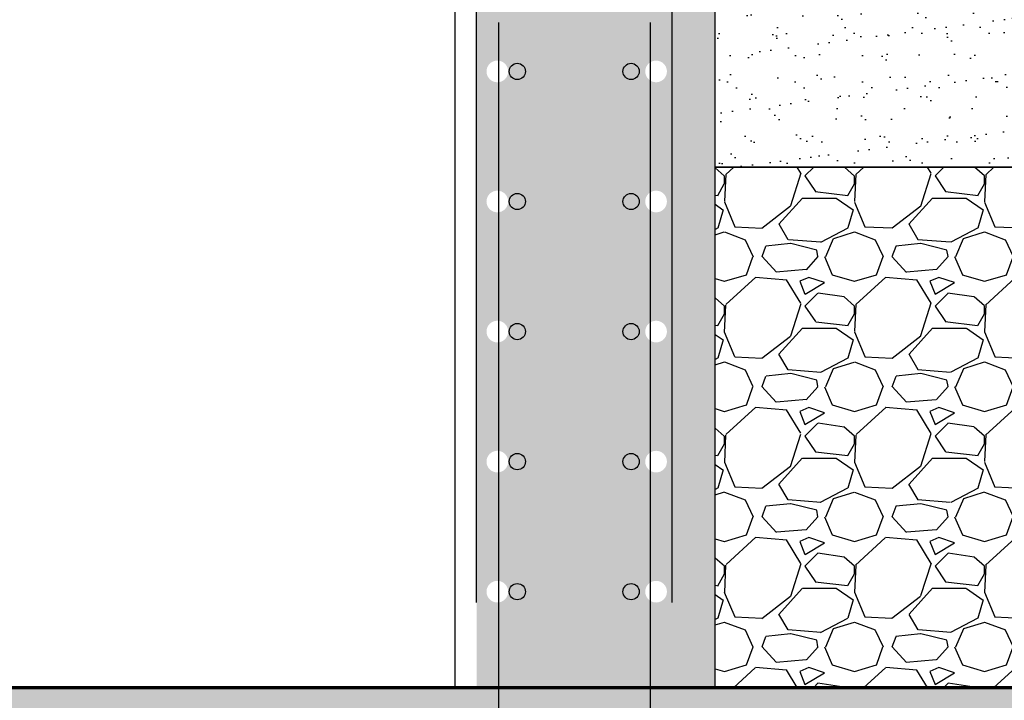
# Model space of a CAD drawing. Header units: inches. Extents: x -741 to 1387, y -720 to -402.
# Tile 8 of 25: x -497 to -452, y -637 to -605. Entities that reach past the tile are written whole.
import ezdxf
from ezdxf import colors
from ezdxf.entities.mleader import LeaderData, LeaderLine
from ezdxf.math import Vec2, Vec3

# ---------------------------------------------------------------- set-up
doc = ezdxf.new("R2010")
doc.units = ezdxf.units.IN
doc.header["$MEASUREMENT"] = 0
doc.layers.get('Defpoints').update_dxf_attribs({"color": 243})
for name, color, linetype in [('A-DETL-GENF', 3, 'Continuous'), ('A-DETL-WIDE', 5, 'Continuous'), ('A-WALL', 4, 'Continuous'), ('S-ANNO-DIMS', 1, 'Continuous'), ('S-ANNO-TEXT', 2, 'Continuous')]:
    doc.layers.add(name, color=color, linetype=linetype)
doc.layers.add('A-WALL-PATT', color=9, linetype='Continuous', true_color=0x808080)
doc.layers.add('S-FLOR-FTPT', color=4, linetype='Continuous', lineweight=70)
doc.styles.add('Annotative', font='romans.shx', dxfattribs={"width": 0.8, "height": 0.125})
doc.dimstyles.new('Annotative', dxfattribs={"dimscale": 0, "dimtxt": 0.125, "dimasz": 0.125, "dimexe": 0.1796875, "dimexo": 0.0625, "dimgap": 0.09, "dimtad": 1, "dimdec": 3, "dimzin": 3, "dimdsep": 46, "dimlunit": 4, "dimtxsty": 'Annotative', "dimcen": 0.09, "dimclrt": 2, "dimazin": 2, "dimtfac": 1, "dimtdec": 3, "dimtmove": 1, "dimatfit": 3, "dimfxl": 1, "dimtfill": 1, "dimfrac": 2, "dimtolj": 1, "dimtzin": 0, "dimarcsym": 0})

# ---------------------------------------------------------------- blocks, each defined once
blk = doc.blocks.new('Reinforcing Bar Section_USACE - __6')
h = blk.add_hatch(color=256)
h.dxf.hatch_style = 1
h.paths.add_polyline_path([(0.375, 0, 1), (-0.375, 0, 1)])
blk.add_circle((0, 0), 0.375)
blk = doc.blocks.new('*D41')
at = {"layer": 'Defpoints', "color": 0, "transparency": 16777216}
for p in [(-505.9089039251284, -538.080402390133), (-503.8662250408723, -538.080402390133), (-477.0605029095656, -636.080402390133)]:
    blk.add_point(p, dxfattribs=at)
at = {"layer": 'S-ANNO-DIMS', "color": 0, "lineweight": -2, "transparency": 16777216}
for p, q in [((-504.4089039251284, -538.080402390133), (-499.5537250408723, -538.080402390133)), ((-503.8662250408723, -633.080402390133), (-503.8662250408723, -541.080402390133)), ((-478.5605029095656, -636.080402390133), (-508.1787250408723, -636.080402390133))]:
    blk.add_line(p, q, dxfattribs=at)
at = {"layer": 'S-ANNO-DIMS', "color": 0, "transparency": 16777216}
for points in [[(-504.3662250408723, -541.080402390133), (-503.3662250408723, -541.080402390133), (-503.8662250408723, -538.080402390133)], [(-504.3662250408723, -633.080402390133), (-503.3662250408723, -633.080402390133), (-503.8662250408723, -636.080402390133)]]:
    blk.add_solid(points, dxfattribs=at)
at = {"layer": 'S-ANNO-DIMS', "color": 2, "lineweight": -3, "transparency": 16777216, "insert": (-507.811939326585, -569.063695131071), "char_height": 3, "attachment_point": 5, "rotation": 90, "style": 'Annotative', "bg_fill": 3, "box_fill_scale": 1.25, "bg_fill_color": 256, "bg_fill_true_color": 13158600, "bg_fill_transparency": 0}
blk.add_mtext('\\A1;8\'-2" AT HIGH POINT', dxfattribs=at)

msp = doc.modelspace()

# ---------------------------------------------------------------- hatches: boundary and pattern name
at = {"layer": 'A-WALL-PATT'}
h = msp.add_hatch(dxfattribs=at)
h.set_pattern_fill('AR-CONC', color=8, style=0)
h.set_pattern_definition([(49.99999999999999, (0, 0), (7.172601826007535, -0.6275213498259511), [0.75, -8.25]), (355, (0, 0), (-1.38751333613, 7.521921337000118), [0.6, -6.6]), (100.45144446, (0.59771681, -0.05229344), (5.78508846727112, 6.894399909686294), [0.6374019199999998, -7.011421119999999]), (46.18420000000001, (0, 2), (10.67241330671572, -1.655192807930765), [1.125, -12.375]), (96.63563549, (0.88936745, 1.86206693), (9.346619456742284, 9.741186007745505), [0.95610342, -10.5171376]), (351.1841639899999, (0, 2), (9.346619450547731, 9.741186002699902), [0.9, -9.90000001]), (21, (1, 1.5), (5.969070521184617, -4.026188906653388), [0.75, -8.25]), (326.0000000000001, (1, 1.5), (2.433153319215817, 7.25150045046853), [0.6, -6.6]), (71.45144474, (1.49742254, 1.16448426), (8.402223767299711, 3.225311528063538), [0.6374019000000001, -7.01142112]), (37.50000000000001, (0, 0), (0.1215985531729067, 3.328938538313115), [0, -6.52, 0, -6.7, 0, -6.625]), (7.499999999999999, (0, 0), (2.630695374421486, 3.944117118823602), [0, -3.82, 0, -6.37, 0, -2.525]), (327.5, (-2.23, 0), (5.33822436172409, -0.2255487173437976), [0, -2.5, 0, -7.8, 0, -10.35]), (317.5, (-3.23, 0), (5.831861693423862, 1.001049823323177), [0, -3.25, 0, -5.18, 0, -7.35])])
h.paths.add_polyline_path([(-362.073858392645, -636.0804023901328), (-399.0605029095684, -636.0804023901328), (-399.0605029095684, -640.0804023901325), (-405.0605029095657, -640.0804023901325), (-405.0605029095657, -636.0804023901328), (-468.0605029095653, -636.0804023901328), (-468.0605029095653, -651.136417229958), (-467.7042146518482, -651.1866260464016), (-467.3283297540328, -651.2706812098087), (-466.9603642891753, -651.3845062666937), (-466.6026719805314, -651.5273731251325), (-466.2575408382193, -651.6983679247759), (-465.9271785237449, -651.8963968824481), (-465.6136982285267, -652.1201932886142), (-465.3191051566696, -652.3683256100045), (-465.0452836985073, -652.6392066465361), (-464.7939853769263, -652.9311036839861), (-464.5668176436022, -653.2421495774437), (-464.3652335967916, -653.5703546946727), (-464.1905226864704, -653.9136196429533), (-464.0438024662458, -654.269748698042), (-463.9260114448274, -654.6364638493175), (-463.8379030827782, -655.0114193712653), (-463.7800409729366, -655.3922168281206), (-463.7596093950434, -655.6803310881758), (-463.7520810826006, -655.9247086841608), (-463.5244013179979, -655.9247086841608), (-463.5244013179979, -657.4247086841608), (-463.7560626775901, -657.4247086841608), (-463.7560626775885, -666.0804023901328), (-457.0605029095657, -666.0804023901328), (-451.0917601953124, -666.0804023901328), (-386.2732036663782, -666.0804023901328), (-363.0313476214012, -666.0804023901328), (-362.9676691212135, -663.3625384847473)])
h.paths.add_polyline_path([(-468.0605029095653, -636.0804023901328), (-475.0605029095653, -636.0804023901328), (-475.0605029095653, -651.0655031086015), (-470.066401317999, -651.1180920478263), (-470.066401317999, -650.8827086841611), (-468.566401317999, -650.8827086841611), (-468.566401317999, -651.111708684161), (-468.2776212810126, -651.1174850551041), (-468.0605029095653, -651.139269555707)], flags=17)
h.paths.add_polyline_path([(-475.0605029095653, -636.0804023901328), (-556.961513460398, -636.0804023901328), (-556.961513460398, -636.3157178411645), (-557.572049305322, -637.5141486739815), (-557.572049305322, -638.4728879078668), (-557.8555096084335, -638.4728879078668), (-557.8555096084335, -639.7584772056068), (-558.3131642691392, -639.7584772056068), (-558.3131642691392, -647.4028232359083), (-558.0815029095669, -647.4028232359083), (-558.0815029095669, -648.9028232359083), (-558.3105029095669, -648.9028232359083), (-558.3094526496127, -648.9553292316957), (-558.3063035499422, -649.0077512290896), (-558.301060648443, -649.0600053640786), (-558.2937323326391, -649.1120080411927), (-558.2843303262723, -649.1636760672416), (-558.2728696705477, -649.2149267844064), (-558.2593687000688, -649.2656782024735), (-558.243849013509, -649.3158491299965), (-558.2263354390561, -649.3653593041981), (-558.2068559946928, -649.4141295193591), (-558.1854418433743, -649.4620817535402), (-558.1621272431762, -649.5091392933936), (-558.1369494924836, -649.5552268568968), (-558.1099488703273, -649.6002707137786), (-558.0811685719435, -649.6441988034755), (-558.050654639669, -649.6869408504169), (-558.018455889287, -649.7284284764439), (-557.9846238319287, -649.7685953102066), (-557.9492125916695, -649.8073770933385), (-557.9122788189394, -649.8447117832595), (-557.8738815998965, -649.8805396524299), (-557.8340823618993, -649.9148033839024), (-557.7929447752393, -649.9474481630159), (-557.7505346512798, -649.9784217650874), (-557.7069198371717, -650.0076746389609), (-557.6621701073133, -650.0351599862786), (-557.6163570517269, -650.0608338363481), (-557.5695539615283, -650.0846551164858), (-557.5218357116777, -650.1065857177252), (-557.4732786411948, -650.126590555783), (-557.4239604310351, -650.1446376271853), (-557.3739599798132, -650.1606980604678), (-557.3233572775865, -650.1747461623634), (-557.2722332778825, -650.1867594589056), (-557.2206697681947, -650.1967187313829), (-557.16874923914, -650.2046080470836), (-557.1165547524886, -650.2104147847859), (-557.0641698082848, -650.214129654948), (-557.0116782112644, -650.21574671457), (-556.9975029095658, -650.2158232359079), (-556.9975029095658, -649.986823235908), (-555.4975029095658, -649.986823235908), (-555.4975029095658, -650.2184845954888), (-475.0605029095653, -651.0655031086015)], flags=17)
edge = h.paths.add_edge_path()
edge.add_line((-561.8078415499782, -639.7584772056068), (-562.265496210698, -639.7584772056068))
edge.add_line((-562.265496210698, -639.7584772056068), (-562.265496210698, -638.4728879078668))
edge.add_line((-562.265496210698, -638.4728879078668), (-562.5489565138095, -638.4728879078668))
edge.add_line((-562.5489565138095, -638.4728879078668), (-562.5489565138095, -637.5141486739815))
edge.add_line((-562.5489565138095, -637.5141486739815), (-563.1594923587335, -636.3157178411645))
edge.add_line((-563.1594923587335, -636.3157178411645), (-563.1594923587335, -636.0804023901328))
edge.add_line((-563.1594923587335, -636.0804023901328), (-741.4589499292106, -636.0804023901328))
edge.add_line((-741.4589499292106, -636.0804023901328), (-737.5405154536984, -666.0804023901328))
edge.add_line((-737.5405154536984, -666.0804023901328), (-467.2507399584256, -666.0804023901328))
edge.add_line((-467.2507399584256, -666.0804023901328), (-467.2507399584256, -662.1304906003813))
edge.add_arc((-465.0605029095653, -660.0804023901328), 3.000000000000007, 180, 223.1069813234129, ccw=False)
edge.add_line((-468.0605029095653, -660.0804023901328), (-468.0605029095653, -654.7133514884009))
edge.add_line((-468.0605029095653, -654.7133514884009), (-468.09062558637, -654.7009413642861))
edge.add_line((-468.09062558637, -654.7009413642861), (-468.1399437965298, -654.6828942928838))
edge.add_line((-468.1399437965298, -654.6828942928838), (-468.189944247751, -654.6668338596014))
edge.add_line((-468.189944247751, -654.6668338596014), (-468.2405469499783, -654.6527857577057))
edge.add_line((-468.2405469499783, -654.6527857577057), (-468.2916709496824, -654.6407724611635))
edge.add_line((-468.2916709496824, -654.6407724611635), (-468.3432344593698, -654.6308131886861))
edge.add_line((-468.3432344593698, -654.6308131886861), (-468.3951549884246, -654.6229238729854))
edge.add_line((-468.3951549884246, -654.6229238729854), (-468.4473494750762, -654.6171171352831))
edge.add_line((-468.4473494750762, -654.6171171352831), (-468.4997344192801, -654.6134022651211))
edge.add_line((-468.4997344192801, -654.6134022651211), (-468.5522260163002, -654.6117852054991))
edge.add_line((-468.5522260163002, -654.6117852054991), (-468.566401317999, -654.6117086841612))
edge.add_line((-468.566401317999, -654.6117086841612), (-468.566401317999, -654.8407086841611))
edge.add_line((-468.566401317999, -654.8407086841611), (-470.066401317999, -654.8407086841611))
edge.add_line((-470.066401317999, -654.8407086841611), (-470.066401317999, -654.603258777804))
edge.add_line((-470.066401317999, -654.603258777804), (-555.4975029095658, -653.7133514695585))
edge.add_line((-555.4975029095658, -653.7133514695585), (-555.4975029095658, -653.9448232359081))
edge.add_line((-555.4975029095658, -653.9448232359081), (-556.9975029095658, -653.9448232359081))
edge.add_line((-556.9975029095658, -653.9448232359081), (-556.9975029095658, -653.715823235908))
edge.add_line((-556.9975029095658, -653.715823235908), (-557.2862829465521, -653.710046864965))
edge.add_line((-557.2862829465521, -653.710046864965), (-557.6695271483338, -653.6715941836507))
edge.add_line((-557.6695271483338, -653.6715941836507), (-558.0484726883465, -653.6026376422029))
edge.add_line((-558.0484726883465, -653.6026376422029), (-558.4206956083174, -653.5036183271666))
edge.add_line((-558.4206956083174, -653.5036183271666), (-558.7838149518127, -653.375169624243))
edge.add_line((-558.7838149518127, -653.375169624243), (-559.1355079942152, -653.2181131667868))
edge.add_line((-559.1355079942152, -653.2181131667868), (-559.4735251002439, -653.0334535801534))
edge.add_line((-559.4735251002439, -653.0334535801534), (-559.7957041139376, -652.822372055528))
edge.add_line((-559.7957041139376, -652.822372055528), (-560.099984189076, -652.5862187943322))
edge.add_line((-560.099984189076, -652.5862187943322), (-560.3844189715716, -652.3265043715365))
edge.add_line((-560.3844189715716, -652.3265043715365), (-560.6471890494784, -652.0448900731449))
edge.add_line((-560.6471890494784, -652.0448900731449), (-560.8866135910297, -651.7431772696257))
edge.add_line((-560.8866135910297, -651.7431772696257), (-561.1011610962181, -651.4232958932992))
edge.add_line((-561.1011610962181, -651.4232958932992), (-561.2894591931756, -651.0872920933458))
edge.add_line((-561.2894591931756, -651.0872920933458), (-561.4503034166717, -650.7373151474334))
edge.add_line((-561.4503034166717, -650.7373151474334), (-561.5826649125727, -650.3756037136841))
edge.add_line((-561.5826649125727, -650.3756037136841), (-561.6856970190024, -650.0044715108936))
edge.add_line((-561.6856970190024, -650.0044715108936), (-561.7587406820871, -649.6262925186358))
edge.add_line((-561.7587406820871, -649.6262925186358), (-561.8013286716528, -649.2434857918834))
edge.add_line((-561.8013286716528, -649.2434857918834), (-561.8118231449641, -648.9028232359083))
edge.add_line((-561.8118231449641, -648.9028232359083), (-562.0395029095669, -648.9028232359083))
edge.add_line((-562.0395029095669, -648.9028232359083), (-562.0395029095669, -647.4028232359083))
edge.add_line((-562.0395029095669, -647.4028232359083), (-561.8078415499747, -647.4028232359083))
edge.add_line((-561.8078415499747, -647.4028232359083), (-561.8078415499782, -639.7584772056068))

# ---------------------------------------------------------------- block references
at = {"layer": 'A-DETL-GENF'}
for p in [(-474.1855029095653, -625.6620354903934), (-468.9355029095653, -625.6620354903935), (-474.1855029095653, -631.6620354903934), (-468.9355029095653, -631.6620354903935)]:
    msp.add_blockref('Reinforcing Bar Section_USACE - __6', p, dxfattribs=at)

# ---------------------------------------------------------------- leaders
at = {"layer": 'S-ANNO-TEXT', "lineweight": -3}
ml = msp.add_multileader_mtext('Standard', dxfattribs=at)
ml.set_content('\\pxt3.2,6.4,9.6,12.8,16,19.2,22.4,25.6,28.8,32,35.2,38.4,41.6,44.8,48,51.2,54.4,57.6,60.8,64,67.2,70.4,73.6,76.8,80,83.2,86.4,89.6,92.8,96,99.2,102.4;6"%%C\\PPERFORATED \\PFOUNDATION DRAIN ', color=256, style='Annotative')
ml.set_leader_properties(color=1, linetype='ByLayer', lineweight=-1)
ml.build(insert=Vec2(0, 0))
ml.multileader.update_dxf_attribs({"text_right_attachment_type": 3, "dogleg_length": 0.125, "arrow_head_size": 3, "scale": 24})
ctx = ml.context
ctx.base_point, ctx.scale, ctx.char_height, ctx.arrow_head_size, ctx.landing_gap_size, ctx.plane_origin = Vec3(5.280282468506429, -581.2327147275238), 24, 3, 3, 2.16, Vec3(80.09197612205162, -626.2176536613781)
ctx.right_attachment, ctx.text_align_type = 3, 2
notes = []
notes.append((ctx, [(1, (1, 1, 0), (34.20028246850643, -596.8041432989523), (-1, 0), 3, [(1, [(55.28878218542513, -623.3143311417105)], 0, [])])]))
ctx.mtext.insert, ctx.mtext.width, ctx.mtext.defined_height, ctx.mtext.alignment, ctx.mtext.flow_direction = Vec3(29.04028246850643, -579.7327147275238), 30.14217523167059, 7.040780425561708, 3, 5
ctx.mtext.has_bg_fill, ctx.mtext.bg_color, ctx.mtext.bg_scale_factor, ctx.mtext.bg_transparency, ctx.mtext.use_window_bg_color = 1, -1027028792, 1.5, 0, 1
ml = msp.add_multileader_mtext('Standard', dxfattribs=at)
ml.set_content('\\pxt3.2,6.4,9.6,12.8,16,19.2,22.4,25.6,28.8,32,35.2,38.4,41.6,44.8,48,51.2,54.4,57.6,60.8,64,67.2,70.4,73.6,76.8,80,83.2,86.4,89.6,92.8,96,99.2,102.4;3"%%C DRAIN  ', color=256, style='Annotative')
ml.set_leader_properties(color=1, linetype='ByLayer', lineweight=-1)
ml.build(insert=Vec2(0, 0))
ml.multileader.update_dxf_attribs({"text_right_attachment_type": 3, "dogleg_length": 0.125, "arrow_head_size": 3, "scale": 24})
ctx = ml.context
ctx.base_point, ctx.scale, ctx.char_height, ctx.arrow_head_size, ctx.landing_gap_size, ctx.plane_origin = Vec3(-539.7197935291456, -631.4652129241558), 24, 3, 3, 2.16, Vec3(-580.1569678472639, -640.4099887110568)
ctx.right_attachment = 3
notes.append((ctx, [(1, (1, 1, 0), (-514.4569363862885, -632.0366414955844), (-1, 0), 3, [(1, [(-514.4569363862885, -650.81582364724)], 0, [])])]))
ctx.mtext.insert, ctx.mtext.width, ctx.mtext.defined_height, ctx.mtext.flow_direction = Vec3(-537.5597935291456, -629.9652129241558), 51.91957433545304, 7.040780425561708, 5
for ctx, leaders in notes:
    for number, flags, end, landing, length, lines in leaders:
        leader = LeaderData()
        leader.index, (leader.has_last_leader_line, leader.has_dogleg_vector, leader.attachment_direction) = number, flags
        leader.last_leader_point, leader.dogleg_vector, leader.dogleg_length = Vec3(end), Vec3(landing), length
        for number, points, colour, breaks in lines:
            line = LeaderLine()
            line.index, line.vertices, line.color, line.breaks = number, Vec3.list(points), colors.encode_raw_color(colour), breaks
            leader.lines.append(line)
        ctx.leaders.append(leader)

# ---------------------------------------------------------------- next in the draw order: hatches: boundary and pattern name
at = {"layer": 'A-WALL-PATT'}
h = msp.add_hatch(dxfattribs=at)
h.set_pattern_fill('AR-CONC', color=8)
h.set_pattern_definition([(49.99999999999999, (-666.137885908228, -636.0804023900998), (7.172601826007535, -0.6275213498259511), [0.75, -8.25]), (355, (-666.137885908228, -636.0804023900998), (-1.38751333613, 7.521921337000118), [0.6, -6.6]), (100.45144446, (-665.5401690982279, -636.1326958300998), (5.78508846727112, 6.894399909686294), [0.6374019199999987, -7.01142111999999]), (46.18420000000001, (-666.137885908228, -634.0804023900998), (10.67241330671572, -1.655192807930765), [1.125, -12.375]), (96.63563549, (-665.248518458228, -634.2183354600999), (9.346619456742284, 9.741186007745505), [0.95610342, -10.5171376]), (351.1841639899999, (-666.137885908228, -634.0804023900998), (9.346619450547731, 9.741186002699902), [0.9, -9.90000001]), (21, (-665.137885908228, -634.5804023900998), (5.969070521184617, -4.026188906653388), [0.75, -8.25]), (326.0000000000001, (-665.137885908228, -634.5804023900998), (2.433153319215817, 7.25150045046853), [0.6, -6.6]), (71.45144474, (-664.6404633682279, -634.9159181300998), (8.402223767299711, 3.225311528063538), [0.6374019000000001, -7.01142112]), (37.50000000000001, (-666.137885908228, -636.0804023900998), (0.1215985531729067, 3.328938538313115), [0, -6.52, 0, -6.7, 0, -6.625]), (7.499999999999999, (-666.137885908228, -636.0804023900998), (2.630695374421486, 3.944117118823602), [0, -3.82, 0, -6.37, 0, -2.525]), (327.5, (-668.367885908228, -636.0804023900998), (5.33822436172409, -0.2255487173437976), [0, -2.5, 0, -7.8, 0, -10.35]), (317.5, (-669.367885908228, -636.0804023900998), (5.831861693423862, 1.001049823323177), [0, -3.25, 0, -5.18, 0, -7.35])])
h.paths.add_polyline_path([(-476.0605029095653, -532.4971013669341, 0.4142135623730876), (-479.0605029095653, -529.4971013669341), (-480.5426392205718, -529.4971013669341), (-480.6544187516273, -529.4971013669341, -1.086037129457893), (-480.5723499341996, -530.4903200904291, -0.9207788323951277), (-480.6544187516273, -529.4971013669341), (-486.5426392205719, -529.4971013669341), (-486.6544187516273, -529.4971013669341, -1.086037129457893), (-486.5723499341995, -530.490320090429, -0.9207788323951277), (-486.6544187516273, -529.4971013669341), (-492.5426392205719, -529.4971013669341), (-492.6544187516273, -529.4971013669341, -1.086037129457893), (-492.5723499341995, -530.490320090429, -0.9207788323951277), (-492.6544187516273, -529.4971013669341), (-498.5426392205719, -529.497101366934), (-498.6544187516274, -529.497101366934, -1.086037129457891), (-498.5723499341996, -530.490320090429, -0.9207788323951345), (-498.6544187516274, -529.497101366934), (-504.5426392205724, -529.497101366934), (-504.654418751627, -529.497101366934, -1.086037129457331), (-504.5723499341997, -530.4903200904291, -0.9207788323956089), (-504.654418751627, -529.497101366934), (-504.602060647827, -529.497101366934), (-498.6020606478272, -529.497101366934), (-492.6020606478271, -529.4971013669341), (-486.6020606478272, -529.4971013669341), (-480.6020606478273, -529.4971013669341), (-479.0605029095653, -529.4971013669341, -0.4142135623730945), (-476.0605029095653, -532.4971013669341), (-476.0605029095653, -538.0804023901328), (-465.0605029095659, -538.0804023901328), (-465.0605029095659, -526.0804023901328), (-630.3612750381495, -526.0804023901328), (-655.0486486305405, -538.42675471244), (-655.060502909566, -545.8538398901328), (-643.7961212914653, -545.8538398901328, -0.16771853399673), (-641.4885804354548, -542.6910282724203), (-629.803576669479, -536.847264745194, -0.07389203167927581), (-628.0589541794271, -536.5880218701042), (-626.8734600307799, -536.5880218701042, -0.7197044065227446), (-626.5723499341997, -535.688856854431, -1), (-626.5723499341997, -536.688856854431, -0.1629905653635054), (-626.8734600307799, -536.5880218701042), (-628.0589541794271, -536.5880218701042, 0.07389203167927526), (-629.803576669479, -536.847264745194), (-641.4885804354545, -542.6910282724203, 0.1677185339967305), (-643.7961212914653, -545.8538398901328), (-643.0741598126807, -545.8538398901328), (-627.5264374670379, -538.0804023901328), (-476.0605029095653, -538.0804023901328), (-476.0605029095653, -537.0804023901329), (-600.119418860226, -537.0804023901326, -0.5596366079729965), (-601.5723499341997, -536.1888568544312, -1), (-599.5723499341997, -536.1888568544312, -0.2823499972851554), (-600.119418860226, -537.0804023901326), (-476.0605029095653, -537.0804023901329)])
h.paths.add_polyline_path([(-552.5723499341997, -536.6888568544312, -1), (-552.5723499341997, -535.6888568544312, -1)], flags=16)
h.paths.add_polyline_path([(-546.5723499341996, -535.6888568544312, -1), (-546.5723499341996, -536.6888568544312, -1)], flags=16)
h.paths.add_polyline_path([(-552.5723499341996, -529.365320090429, -1), (-552.5723499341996, -528.365320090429, -1)], flags=16)
h.paths.add_polyline_path([(-546.5723499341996, -528.365320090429, -1), (-546.5723499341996, -529.365320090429, -1)], flags=16)
h.paths.add_polyline_path([(-599.5723499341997, -528.865320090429, -1), (-601.5723499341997, -528.865320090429, -1)], flags=16)
h.paths.add_polyline_path([(-558.5723499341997, -536.6888568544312, -1), (-558.5723499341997, -535.6888568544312, -1)], flags=16)
h.paths.add_polyline_path([(-540.5723499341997, -535.6888568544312, -1), (-540.5723499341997, -536.6888568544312, -1)], flags=16)
h.paths.add_polyline_path([(-558.5723499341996, -529.365320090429, -1), (-558.5723499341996, -528.365320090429, -1)], flags=16)
h.paths.add_polyline_path([(-540.5723499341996, -528.365320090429, -1), (-540.5723499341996, -529.365320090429, -1)], flags=16)
h.paths.add_polyline_path([(-564.5723499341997, -536.6888568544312, -1), (-564.5723499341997, -535.6888568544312, -1)], flags=16)
h.paths.add_polyline_path([(-564.5723499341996, -529.365320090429, -1), (-564.5723499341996, -528.365320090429, -1)], flags=16)
h.paths.add_polyline_path([(-534.5723499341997, -535.6888568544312, -1), (-534.5723499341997, -536.6888568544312, -1)], flags=16)
h.paths.add_polyline_path([(-534.5723499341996, -528.365320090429, -1), (-534.5723499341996, -529.365320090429, -1)], flags=16)
h.paths.add_polyline_path([(-570.5723499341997, -536.6888568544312, -1), (-570.5723499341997, -535.6888568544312, -1)], flags=16)
h.paths.add_polyline_path([(-570.5723499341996, -529.365320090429, -1), (-570.5723499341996, -528.365320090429, -1)], flags=16)
h.paths.add_polyline_path([(-528.5723499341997, -535.6888568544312, -1), (-528.5723499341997, -536.6888568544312, -1)], flags=16)
h.paths.add_polyline_path([(-528.5723499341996, -528.365320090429, -1), (-528.5723499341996, -529.365320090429, -1)], flags=16)
h.paths.add_polyline_path([(-576.5723499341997, -536.6888568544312, -1), (-576.5723499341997, -535.6888568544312, -1)], flags=16)
h.paths.add_polyline_path([(-576.5723499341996, -529.365320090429, -1), (-576.5723499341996, -528.365320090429, -1)], flags=16)
h.paths.add_polyline_path([(-522.5723499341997, -535.6888568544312, -1), (-522.5723499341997, -536.6888568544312, -1)], flags=16)
h.paths.add_polyline_path([(-522.5723499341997, -528.365320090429, -1), (-522.5723499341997, -529.365320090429, -1)], flags=16)
h.paths.add_polyline_path([(-582.5723499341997, -536.6888568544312, -1), (-582.5723499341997, -535.6888568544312, -1)], flags=16)
h.paths.add_polyline_path([(-582.5723499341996, -529.365320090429, -1), (-582.5723499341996, -528.365320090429, -1)], flags=16)
h.paths.add_polyline_path([(-516.5723499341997, -535.6888568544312, -1), (-516.5723499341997, -536.6888568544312, -1)], flags=16)
h.paths.add_polyline_path([(-516.5723499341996, -528.365320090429, -1), (-516.5723499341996, -529.365320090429, -1)], flags=16)
h.paths.add_polyline_path([(-588.5723499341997, -536.6888568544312, -1), (-588.5723499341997, -535.6888568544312, -1)], flags=16)
h.paths.add_polyline_path([(-588.5723499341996, -529.365320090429, -1), (-588.5723499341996, -528.365320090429, -1)], flags=16)
h.paths.add_polyline_path([(-510.5723499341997, -535.6888568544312, -1), (-510.5723499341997, -536.6888568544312, -1)], flags=16)
h.paths.add_polyline_path([(-510.5723499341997, -528.365320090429, -1), (-510.5723499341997, -529.365320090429, -1)], flags=16)
h.paths.add_polyline_path([(-594.5723499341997, -536.6888568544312, -1), (-594.5723499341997, -535.6888568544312, -1)], flags=16)
h.paths.add_polyline_path([(-594.5723499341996, -529.365320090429, -1), (-594.5723499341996, -528.365320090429, -1)], flags=16)
h.paths.add_polyline_path([(-504.5723499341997, -535.1888568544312, -1), (-504.5723499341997, -536.1888568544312, -1)], flags=16)
h.paths.add_polyline_path([(-600.5723499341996, -529.3653200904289, -1), (-600.5723499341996, -528.3653200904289, -1)], flags=0)
h.paths.add_polyline_path([(-498.5723499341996, -535.188856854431, -1), (-498.5723499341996, -536.188856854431, -1)], flags=16)
h.paths.add_polyline_path([(-606.5723499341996, -536.688856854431, -1), (-606.5723499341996, -535.688856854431, -1)], flags=16)
h.paths.add_polyline_path([(-606.5723499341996, -529.3653200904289, -1), (-606.5723499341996, -528.3653200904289, -1)], flags=16)
h.paths.add_polyline_path([(-492.5723499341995, -535.1888568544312, -1), (-492.5723499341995, -536.1888568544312, -1)], flags=16)
h.paths.add_polyline_path([(-612.5723499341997, -536.688856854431, -1), (-612.5723499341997, -535.688856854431, -1)], flags=16)
h.paths.add_polyline_path([(-612.5723499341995, -529.3653200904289, -1), (-612.5723499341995, -528.3653200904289, -1)], flags=16)
h.paths.add_polyline_path([(-486.5723499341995, -535.1888568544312, -1), (-486.5723499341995, -536.1888568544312, -1)], flags=16)
h.paths.add_polyline_path([(-480.5723499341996, -535.1888568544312, -1), (-480.5723499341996, -536.1888568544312, -1)], flags=16)
h.paths.add_polyline_path([(-619.5723499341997, -536.688856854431, -1), (-619.5723499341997, -535.688856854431, -1)], flags=16)
h.paths.add_polyline_path([(-619.5723499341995, -529.3653200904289, -1), (-619.5723499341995, -528.3653200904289, -1)], flags=16)
h.paths.add_polyline_path([(-474.5723499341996, -535.188856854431, -1), (-474.5723499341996, -536.188856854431, -1)], flags=16)
h.paths.add_polyline_path([(-474.5723499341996, -529.490320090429, -1), (-474.5723499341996, -530.490320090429, -1)], flags=16)
h.paths.add_polyline_path([(-626.5723499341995, -529.3653200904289, -1), (-626.5723499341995, -528.3653200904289, -1)], flags=16)
h.paths.add_polyline_path([(-629.5620117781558, -536.2722825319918, -1), (-630.0091465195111, -535.3778159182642, -1)], flags=16)
h.paths.add_polyline_path([(-468.5723499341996, -529.990320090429, -1), (-468.5723499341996, -530.990320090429, -1)], flags=16)
h.paths.add_polyline_path([(-468.5723499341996, -535.6888568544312, -1), (-468.5723499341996, -536.6888568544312, -1)], flags=16)
h.paths.add_polyline_path([(-632.11138348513, -531.1746399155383, -1), (-632.558518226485, -530.2801733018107, -1)], flags=16)
h.paths.add_polyline_path([(-634.9283430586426, -538.9560275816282, -1), (-635.3754777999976, -538.0615609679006, -1)], flags=16)
h.paths.add_polyline_path([(-637.4777147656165, -533.8583849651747, -1), (-637.9248495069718, -532.9639183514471, -1)], flags=16)
h.paths.add_polyline_path([(-640.2951427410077, -541.6388360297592, -1), (-640.742277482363, -540.7443694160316, -1)], flags=16)
h.paths.add_polyline_path([(-642.8440460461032, -536.5421300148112, -1), (-643.2911807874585, -535.6476634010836, -1)], flags=16)
h.paths.add_polyline_path([(-644.7119355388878, -544.3225811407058, -1), (-645.1590702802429, -543.4281145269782, -1)], flags=16)
h.paths.add_polyline_path([(-648.2094879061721, -539.2254302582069, -1), (-648.6566226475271, -538.3309636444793, -1)], flags=16)
h.paths.add_polyline_path([(-652.4826070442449, -544.3225811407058, -1), (-652.0354723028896, -543.4281145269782, -1)], flags=16)
h.paths.add_polyline_path([(-644.060502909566, -547.6152829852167, -0.07462890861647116), (-643.7961212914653, -545.8538398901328), (-653.060502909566, -545.8538398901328), (-653.060502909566, -595.0639914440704, -0.7216875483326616), (-651.2590396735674, -595.6620354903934, -0.7216875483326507), (-653.060502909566, -596.2600795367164), (-653.060502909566, -636.0804023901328), (-644.060502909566, -636.0804023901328), (-644.060502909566, -596.1461584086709, -0.7745966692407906), (-645.9355029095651, -595.6620354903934, -0.7745966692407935), (-644.060502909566, -595.1779125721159)])
h.paths.add_polyline_path([(-651.7590396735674, -565.6620354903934, -1), (-652.7590396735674, -565.6620354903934, -1)], flags=16)
h.paths.add_polyline_path([(-645.4355029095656, -565.6620354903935, -1), (-644.4355029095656, -565.6620354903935, -1)], flags=16)
h.paths.add_polyline_path([(-652.7590396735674, -559.6620354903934, -1), (-651.7590396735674, -559.6620354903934, -1)], flags=16)
h.paths.add_polyline_path([(-645.4355029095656, -559.6620354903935, -1), (-644.4355029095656, -559.6620354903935, -1)], flags=16)
h.paths.add_polyline_path([(-651.7590396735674, -571.6620354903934, -1), (-652.7590396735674, -571.6620354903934, -1)], flags=16)
h.paths.add_polyline_path([(-644.4355029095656, -571.6620354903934, -1), (-645.4355029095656, -571.6620354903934, -1)], flags=16)
h.paths.add_polyline_path([(-652.7590396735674, -553.6620354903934, -1), (-651.7590396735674, -553.6620354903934, -1)], flags=16)
h.paths.add_polyline_path([(-645.4355029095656, -553.6620354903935, -1), (-644.4355029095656, -553.6620354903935, -1)], flags=16)
h.paths.add_polyline_path([(-651.7590396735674, -577.6620354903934, -1), (-652.7590396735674, -577.6620354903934, -1)], flags=16)
h.paths.add_polyline_path([(-644.4355029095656, -577.6620354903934, -1), (-645.4355029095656, -577.6620354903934, -1)], flags=16)
h.paths.add_polyline_path([(-652.7590396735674, -547.6620354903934, -1), (-651.7590396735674, -547.6620354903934, -1)], flags=16)
h.paths.add_polyline_path([(-645.4355029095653, -547.6620354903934, -1), (-644.4355029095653, -547.6620354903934, -1)], flags=16)
h.paths.add_polyline_path([(-651.7590396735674, -583.6620354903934, -1), (-652.7590396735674, -583.6620354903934, -1)], flags=16)
h.paths.add_polyline_path([(-644.4355029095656, -583.6620354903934, -1), (-645.4355029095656, -583.6620354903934, -1)], flags=16)
h.paths.add_polyline_path([(-651.7590396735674, -589.6620354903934, -1), (-652.7590396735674, -589.6620354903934, -1)], flags=16)
h.paths.add_polyline_path([(-644.4355029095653, -589.6620354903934, -1), (-645.4355029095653, -589.6620354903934, -1)], flags=16)
h.paths.add_polyline_path([(-651.7590396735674, -601.6620354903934, -1), (-652.7590396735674, -601.6620354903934, -1)], flags=16)
h.paths.add_polyline_path([(-644.4355029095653, -601.6620354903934, -1), (-645.4355029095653, -601.6620354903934, -1)], flags=16)
h.paths.add_polyline_path([(-651.7590396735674, -607.6620354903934, -1), (-652.7590396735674, -607.6620354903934, -1)], flags=16)
h.paths.add_polyline_path([(-644.4355029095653, -607.6620354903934, -1), (-645.4355029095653, -607.6620354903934, -1)], flags=16)
h.paths.add_polyline_path([(-651.7590396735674, -613.6620354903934, -1), (-652.7590396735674, -613.6620354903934, -1)], flags=16)
h.paths.add_polyline_path([(-644.4355029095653, -613.6620354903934, -1), (-645.4355029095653, -613.6620354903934, -1)], flags=16)
h.paths.add_polyline_path([(-651.7590396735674, -619.6620354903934, -1), (-652.7590396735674, -619.6620354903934, -1)], flags=16)
h.paths.add_polyline_path([(-644.4355029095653, -619.6620354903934, -1), (-645.4355029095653, -619.6620354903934, -1)], flags=16)
h.paths.add_polyline_path([(-651.7590396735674, -625.6620354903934, -1), (-652.7590396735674, -625.6620354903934, -1)], flags=16)
h.paths.add_polyline_path([(-644.4355029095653, -625.6620354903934, -1), (-645.4355029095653, -625.6620354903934, -1)], flags=16)
h.paths.add_polyline_path([(-651.7590396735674, -631.6620354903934, -1), (-652.7590396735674, -631.6620354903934, -1)], flags=16)
h.paths.add_polyline_path([(-644.4355029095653, -631.6620354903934, -1), (-645.4355029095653, -631.6620354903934, -1)], flags=16)
h.paths.add_polyline_path([(-465.0605029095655, -538.0804023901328), (-476.0605029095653, -538.0804023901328), (-476.0605029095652, -636.0804023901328), (-465.0605029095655, -636.0804023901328)])
h.paths.add_polyline_path([(-468.2831168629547, -577.6620354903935, -1), (-467.2831168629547, -577.6620354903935, -1)], flags=16)
h.paths.add_polyline_path([(-474.6066536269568, -577.6620354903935, -1), (-475.6066536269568, -577.6620354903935, -1)], flags=16)
h.paths.add_polyline_path([(-467.2831168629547, -583.6620354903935, -1), (-468.2831168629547, -583.6620354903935, -1)], flags=16)
h.paths.add_polyline_path([(-474.6066536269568, -583.6620354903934, -1), (-475.6066536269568, -583.6620354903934, -1)], flags=16)
h.paths.add_polyline_path([(-468.2831168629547, -571.6620354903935, -1), (-467.2831168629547, -571.6620354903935, -1)], flags=16)
h.paths.add_polyline_path([(-475.6066536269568, -571.6620354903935, -1), (-474.6066536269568, -571.6620354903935, -1)], flags=16)
h.paths.add_polyline_path([(-467.2831168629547, -589.6620354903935, -1), (-468.2831168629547, -589.6620354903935, -1)], flags=16)
h.paths.add_polyline_path([(-474.6066536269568, -589.6620354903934, -1), (-475.6066536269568, -589.6620354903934, -1)], flags=16)
h.paths.add_polyline_path([(-468.2831168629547, -565.6620354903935, -1), (-467.2831168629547, -565.6620354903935, -1)], flags=16)
h.paths.add_polyline_path([(-475.6066536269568, -565.6620354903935, -1), (-474.6066536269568, -565.6620354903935, -1)], flags=16)
h.paths.add_polyline_path([(-467.2831168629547, -595.6620354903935, -1), (-468.2831168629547, -595.6620354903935, -1)], flags=16)
h.paths.add_polyline_path([(-474.6066536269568, -595.6620354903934, -1), (-475.6066536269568, -595.6620354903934, -1)], flags=16)
h.paths.add_polyline_path([(-468.2831168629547, -559.6620354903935, -1), (-467.2831168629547, -559.6620354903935, -1)], flags=16)
h.paths.add_polyline_path([(-475.6066536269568, -559.6620354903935, -1), (-474.6066536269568, -559.6620354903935, -1)], flags=16)
h.paths.add_polyline_path([(-467.2831168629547, -601.6620354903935, -1), (-468.2831168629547, -601.6620354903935, -1)], flags=16)
h.paths.add_polyline_path([(-474.6066536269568, -601.6620354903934, -1), (-475.6066536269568, -601.6620354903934, -1)], flags=16)
h.paths.add_polyline_path([(-468.2831168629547, -553.6620354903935, -1), (-467.2831168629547, -553.6620354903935, -1)], flags=16)
h.paths.add_polyline_path([(-475.6066536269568, -553.6620354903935, -1), (-474.6066536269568, -553.6620354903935, -1)], flags=16)
h.paths.add_polyline_path([(-467.2831168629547, -607.6620354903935, -1), (-468.2831168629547, -607.6620354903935, -1)], flags=16)
h.paths.add_polyline_path([(-474.6066536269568, -607.6620354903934, -1), (-475.6066536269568, -607.6620354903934, -1)], flags=16)
h.paths.add_polyline_path([(-468.2831168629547, -547.6620354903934, -1), (-467.2831168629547, -547.6620354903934, -1)], flags=16)
h.paths.add_polyline_path([(-475.6066536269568, -547.6620354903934, -1), (-474.6066536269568, -547.6620354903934, -1)], flags=16)
h.paths.add_polyline_path([(-467.2831168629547, -613.6620354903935, -1), (-468.2831168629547, -613.6620354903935, -1)], flags=16)
h.paths.add_polyline_path([(-474.6066536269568, -613.6620354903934, -1), (-475.6066536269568, -613.6620354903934, -1)], flags=16)
h.paths.add_polyline_path([(-468.2831168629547, -541.6620354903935, -1), (-467.2831168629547, -541.6620354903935, -1)], flags=16)
h.paths.add_polyline_path([(-475.6066536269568, -541.6620354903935, -1), (-474.6066536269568, -541.6620354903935, -1)], flags=16)
h.paths.add_polyline_path([(-467.2831168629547, -619.6620354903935, -1), (-468.2831168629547, -619.6620354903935, -1)], flags=16)
h.paths.add_polyline_path([(-474.6066536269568, -619.6620354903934, -1), (-475.6066536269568, -619.6620354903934, -1)], flags=16)
h.paths.add_polyline_path([(-467.2831168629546, -625.6620354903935, -1), (-468.2831168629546, -625.6620354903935, -1)], flags=16)
h.paths.add_polyline_path([(-474.6066536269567, -625.6620354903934, -1), (-475.6066536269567, -625.6620354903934, -1)], flags=16)
h.paths.add_polyline_path([(-467.2831168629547, -631.6620354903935, -1), (-468.2831168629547, -631.6620354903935, -1)], flags=16)
h.paths.add_polyline_path([(-474.6066536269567, -631.6620354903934, -1), (-475.6066536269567, -631.6620354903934, -1)], flags=16)
h = msp.add_hatch(dxfattribs=at)
h.set_pattern_fill('AR-SAND', color=8)
h.set_pattern_definition([(37.50000000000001, (-666.137885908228, -636.0804023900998), (-0.06299335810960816, 1.926823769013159), [0, -1.52, 0, -1.7, 0, -1.625]), (7.499999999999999, (-666.137885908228, -636.0804023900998), (1.769776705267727, 2.82214606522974), [0, -0.82, 0, -1.37, 0, -0.525]), (327.5, (-667.367885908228, -636.0804023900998), (3.114141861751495, 0.005659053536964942), [0, -0.5, 0, -1.8, 0, -2.35]), (317.5, (-667.367885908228, -636.0804023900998), (3.006126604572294, 0.8776755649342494), [0, -0.25, 0, -1.18, 0, -1.35])])
h.paths.add_polyline_path([(-465.0605029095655, -612.0804023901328), (-465.0605029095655, -579.7554023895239), (-429.0605004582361, -579.7554023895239), (-429.0605029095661, -612.0804023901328)])
at = {"layer": 'A-WALL-PATT', "lineweight": -3}
h = msp.add_hatch(dxfattribs=at)
h.set_pattern_fill('GRAVEL', color=8, scale=6, style=0)
h.set_pattern_definition([(228.012787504, (-304.3532768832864, -598.2433572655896), (-48.00000000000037, -54.00000000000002), [0.8072159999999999, -79.91452828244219]), (184.969740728, (-304.8932768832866, -598.8433572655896), (71.99999999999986, 6.00000000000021), [1.385208, -137.13554856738]), (132.510447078, (-306.2732768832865, -598.9633572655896), (60.0000000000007, -65.99999999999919), [0.976728, -96.6961955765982]), (267.273689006, (-308.6132768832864, -600.4633572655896), (6.000000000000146, 120.0000000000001), [1.261427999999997, -124.8813482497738]), (292.833654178, (-308.6732768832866, -601.7233572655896), (-29.99999999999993, 72.00000000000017), [1.236929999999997, -122.4562387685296]), (357.273689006, (-308.1932768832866, -602.8633572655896), (-120.0000000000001, 6.000000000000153), [1.261427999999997, -124.8813482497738]), (37.6942404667, (-306.9332768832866, -602.9233572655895), (-77.99999999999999, -59.99999999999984), [1.668174, -165.149091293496]), (72.2553283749, (-305.6132768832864, -601.9033572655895), (42.00000000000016, 132), [1.574927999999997, -155.91792898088]), (121.429565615, (-305.1332768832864, -600.4033572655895), (-48.00000000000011, 77.99999999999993), [1.2657, -125.304438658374]), (175.236358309, (-305.7932768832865, -599.3233572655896), (65.9999999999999, -6.000000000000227), [1.444992, -70.8045754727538]), (222.397437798, (-307.2332768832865, -599.2033572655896), (-71.99999999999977, -65.99999999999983), [1.868688, -185.0002500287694]), (138.814074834, (-302.6732768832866, -600.5233572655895), (-42.0000000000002, 36), [0.6378059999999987, -63.14306887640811]), (171.46923439, (-303.1532768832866, -600.1033572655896), (77.99999999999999, -11.99999999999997), [1.213422, -120.129068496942]), (225, (-304.3532768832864, -599.9233572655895), (-6.661338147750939e-16, -5.999999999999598), [0.8485259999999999, -7.6367553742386]), (203.198590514, (-304.7732768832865, -599.2033572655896), (29.99999999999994, 11.99999999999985), [0.456948, -45.2376906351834]), (291.801409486, (-305.1932768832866, -599.3833572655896), (-5.999999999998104, 18.00000000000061), [0.646218, -31.664770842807]), (30.96375653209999, (-304.9532768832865, -599.9833572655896), (18.00000000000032, 11.99999999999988), [1.049574, -33.93613736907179]), (161.565051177, (-304.0532768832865, -599.4433572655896), (12.00000000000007, -5.99999999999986), [0.7589459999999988, -18.21471996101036]), (16.389540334, (-308.6732768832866, -599.3833572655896), (59.9999999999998, 18.00000000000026), [1.0632, -105.2570708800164]), (70.3461759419, (-307.6532768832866, -599.0833572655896), (-24.00000000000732, -66.00000000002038), [0.8919659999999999, -88.30444648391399]), (293.198590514, (-304.0532768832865, -598.2433572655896), (-11.99999999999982, 29.99999999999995), [0.9138900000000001, -44.7807486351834]), (343.610459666, (-303.6932768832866, -599.0833572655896), (-59.9999999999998, 18.00000000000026), [1.063199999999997, -105.2570708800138]), (339.44395478, (-308.6732768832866, -603.1033572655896), (-30.00000000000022, 12.00000000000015), [1.025279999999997, -50.23874247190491]), (294.775140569, (-307.7132768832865, -603.4633572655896), (-30.00000000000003, 66.00000000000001), [0.8590679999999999, -85.04785837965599]), (66.8014094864, (-303.9932768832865, -604.2433572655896), (11.99999999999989, 29.99999999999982), [0.9138900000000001, -44.7807486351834]), (17.3540246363, (-303.6332768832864, -603.4033572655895), (-77.99999999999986, -23.99999999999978), [1.005786, -99.57254168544]), (69.44395478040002, (-306.9332768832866, -604.2433572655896), (-12.00000000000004, -29.99999999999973), [0.5126399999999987, -50.75138247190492]), (101.309932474, (-304.3532768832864, -604.2433572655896), (-5.999999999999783, 24.00000000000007), [0.30594, -30.2881770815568]), (165.963756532, (-304.4132768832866, -603.9433572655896), (17.99999999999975, -6.000000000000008), [1.23693, -23.5017037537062]), (186.009005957, (-305.6132768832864, -603.6433572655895), (60.00000000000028, 5.999999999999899), [1.1463, -113.4835390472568]), (303.690067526, (-304.9532768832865, -600.5233572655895), (-5.999999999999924, 11.99999999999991), [0.8653319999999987, -20.76797565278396]), (353.157226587, (-304.4732768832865, -601.2433572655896), (102.0000000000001, -12.00000000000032), [1.510764, -149.5653757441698]), (60.9453959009, (-302.9732768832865, -601.4233572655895), (-23.99999999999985, -41.99999999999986), [0.617736, -61.156044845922]), (90, (-302.6732768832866, -600.8833572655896), (-5.999999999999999, 6), [0.36, -5.64]), (120.256437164, (-305.7332768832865, -603.4633572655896), (24.00000000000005, -42.00000000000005), [0.833544, -82.52111993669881]), (48.01278750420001, (-306.1532768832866, -602.7433572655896), (48, 53.99999999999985), [1.614432, -79.1073122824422]), (0, (-305.0732768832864, -601.5433572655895), (6, 6), [1.56, -4.44]), (325.3048464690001, (-303.5132768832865, -601.5433572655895), (60.00000000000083, -41.99999999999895), [0.9486839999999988, -93.91964580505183]), (254.054604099, (-302.7332768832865, -602.0833572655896), (-6.000000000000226, -24.00000000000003), [0.873612, -42.807047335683]), (207.645975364, (-302.9732768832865, -602.9233572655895), (-113.9999999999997, -60.00000000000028), [1.42239, -140.8168450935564]), (175.42607874, (-304.2332768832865, -603.5833572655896), (-77.99999999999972, 6.000000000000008), [1.504794, -148.9744404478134])])
edge = h.paths.add_edge_path(flags=16)
edge.add_arc((-447.0605029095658, -623.1244367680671), 3.662538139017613, 0, 360)
h.paths.add_polyline_path([(-465.0605029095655, -636.0804023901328), (-465.0605029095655, -612.0804023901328), (-429.0605029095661, -612.0804023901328), (-429.0605029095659, -636.0804023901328), (-435.0605029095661, -636.0804023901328)])

# ---------------------------------------------------------------- next in the draw order: linework, layer by layer
at = {"layer": 'A-DETL-WIDE', "lineweight": -3}
for p, q in [((-475.0605029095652, -605.4006644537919), (-475.0605029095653, -660.0804023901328)), ((-468.0605029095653, -605.4006644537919), (-468.0605029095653, -660.0804023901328))]:
    msp.add_line(p, q, dxfattribs=at)
for points in [[(-476.0605029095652, -632.1620354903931), (-476.0605029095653, -577.36930874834)], [(-467.0605029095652, -577.36930874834), (-467.0605029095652, -632.162035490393)]]:
    msp.add_lwpolyline(points, dxfattribs=at)
at = {"layer": 'A-WALL', "lineweight": -3}
msp.add_lwpolyline([(-465.0605029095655, -579.7554023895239), (-429.0605004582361, -579.7554023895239), (-429.0605029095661, -612.0804023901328), (-465.0605029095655, -612.0804023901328)], dxfattribs=at)
at = {"layer": 'A-WALL-PATT'}
msp.add_lwpolyline([(-465.0605029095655, -636.0804023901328), (-465.0605029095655, -612.0804023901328), (-429.0605029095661, -612.0804023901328), (-429.0605029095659, -636.0804023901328), (-435.0605029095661, -636.0804023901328)], close=True, dxfattribs=at)

# ---------------------------------------------------------------- next in the draw order: block references
at = {"layer": 'A-DETL-GENF'}
for p in [(-474.1855029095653, -607.6620354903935), (-468.9355029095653, -607.6620354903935), (-474.1855029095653, -613.6620354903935), (-468.9355029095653, -613.6620354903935), (-474.1855029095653, -619.6620354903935), (-468.9355029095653, -619.6620354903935)]:
    msp.add_blockref('Reinforcing Bar Section_USACE - __6', p, dxfattribs=at)

# ---------------------------------------------------------------- next in the draw order: leaders
at = {"layer": 'S-ANNO-TEXT', "lineweight": -3}
ml = msp.add_multileader_mtext('Standard', dxfattribs=at)
ml.set_content('\\pxt3.2,6.4,9.6,12.8,16,19.2,22.4,25.6,28.8,32,35.2,38.4,41.6,44.8,48,51.2,54.4,57.6,60.8,64,67.2,70.4,73.6,76.8,80,83.2,86.4,89.6,92.8,96,99.2,102.4;SEE PLAN S-101 FOR FLOOR SLAB REINFORCING ', color=256, style='Annotative')
ml.set_leader_properties(color=1, linetype='ByLayer', lineweight=-1)
ml.build(insert=Vec2(0, 0))
ml.multileader.update_dxf_attribs({"text_right_attachment_type": 3, "dogleg_length": 0.125, "arrow_head_size": 3, "scale": 24})
ctx = ml.context
ctx.base_point, ctx.scale, ctx.char_height, ctx.arrow_head_size, ctx.landing_gap_size, ctx.plane_origin = Vec3(-587.7161904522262, -615.5122231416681), 24, 3, 3, 2.16, Vec3(-608.0649730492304, -636.7067462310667)
ctx.right_attachment = 3
notes = []
notes.append((ctx, [(0, (1, 1, 0), (-590.7161904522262, -615.5122231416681), (1, 0), 3, [(2, [(-603.8958077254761, -636.0804023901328)], 0, [])])]))
ctx.mtext.insert, ctx.mtext.width, ctx.mtext.defined_height, ctx.mtext.flow_direction = Vec3(-585.5561904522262, -614.0122231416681), 51.91957433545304, 7.040780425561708, 5
for ctx, leaders in notes:
    for number, flags, end, landing, length, lines in leaders:
        leader = LeaderData()
        leader.index, (leader.has_last_leader_line, leader.has_dogleg_vector, leader.attachment_direction) = number, flags
        leader.last_leader_point, leader.dogleg_vector, leader.dogleg_length = Vec3(end), Vec3(landing), length
        for number, points, colour, breaks in lines:
            line = LeaderLine()
            line.index, line.vertices, line.color, line.breaks = number, Vec3.list(points), colors.encode_raw_color(colour), breaks
            leader.lines.append(line)
        ctx.leaders.append(leader)

# ---------------------------------------------------------------- next in the draw order: dimensions: what is measured, and where the dimension line sits
at = {"layer": 'S-ANNO-DIMS', "lineweight": -3}
dim = msp.add_linear_dim(base=(-503.8662250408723, -538.080402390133), p1=(-477.0605029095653, -636.0804023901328), p2=(-505.9089039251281, -538.0804023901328), angle=90, text='<> AT HIGH POINT', dimstyle='Annotative', override={"dimpost": '\\X'}, dxfattribs=at)
dim.commit()
dim.dimension.update_dxf_attribs({"geometry": '*D41', "text_midpoint": (-503.8662250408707, -569.063695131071), "dimtype": 160})

# ---------------------------------------------------------------- next in the draw order: linework, layer by layer
at = {"layer": 'A-WALL'}
msp.add_lwpolyline([(-643.0605029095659, -545.8737663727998), (-627.4771400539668, -538.0804023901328), (-477.0605029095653, -538.0804023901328), (-477.0605029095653, -636.0804023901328), (-465.0605029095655, -636.0804023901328), (-465.0605029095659, -526.0804023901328), (-630.3105029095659, -526.0804023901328), (-655.060502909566, -538.4580746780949), (-655.060502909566, -636.0804023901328), (-643.060502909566, -636.0804023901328), (-643.060502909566, -545.8538398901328)], dxfattribs=at)
at = {"layer": 'S-FLOR-FTPT'}
msp.add_line((-741.4589499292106, -636.0804023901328), (-405.0605029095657, -636.0804023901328), dxfattribs=at)

# ---------------------------------------------------------------- next in the draw order: leaders
at = {"layer": 'S-ANNO-TEXT', "lineweight": -3}
ml = msp.add_multileader_mtext('Standard', dxfattribs=at)
ml.set_content('\\pxt3.2,6.4,9.6,12.8,16,19.2,22.4,25.6,28.8,32,35.2,38.4,41.6,44.8,48,51.2,54.4,57.6,60.8,64,67.2,70.4,73.6,76.8,80,83.2,86.4,89.6,92.8,96,99.2,102.4;8"%%C SOLID \\PPVC DRAIN,', color=256, style='Annotative')
ml.set_leader_properties(color=1, linetype='ByLayer', lineweight=-1)
ml.build(insert=Vec2(0, 0))
ml.multileader.update_dxf_attribs({"text_right_attachment_type": 3, "dogleg_length": 0.125, "arrow_head_size": 3, "scale": 24})
ctx = ml.context
ctx.base_point, ctx.scale, ctx.char_height, ctx.arrow_head_size, ctx.landing_gap_size, ctx.plane_origin = Vec3(-407.0618695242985, -620.5460039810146), 24, 3, 3, 2.16, Vec3(-542.6834975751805, -636.4025125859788)
ctx.right_attachment = 3
notes = []
notes.append((ctx, [(0, (1, 1, 0), (-410.0618695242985, -620.5460039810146), (1, 0), 3, [(1, [(-465.503401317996, -689.1504353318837)], 0, [])])]))
ctx.mtext.insert, ctx.mtext.width, ctx.mtext.defined_height, ctx.mtext.flow_direction = Vec3(-404.9018695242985, -618.7602896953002), 38.43322249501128, 13.8292452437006, 5
ctx.mtext.has_bg_fill, ctx.mtext.bg_color, ctx.mtext.bg_scale_factor, ctx.mtext.bg_transparency, ctx.mtext.use_window_bg_color = 1, -1027028792, 1.5, 0, 1
for ctx, leaders in notes:
    for number, flags, end, landing, length, lines in leaders:
        leader = LeaderData()
        leader.index, (leader.has_last_leader_line, leader.has_dogleg_vector, leader.attachment_direction) = number, flags
        leader.last_leader_point, leader.dogleg_vector, leader.dogleg_length = Vec3(end), Vec3(landing), length
        for number, points, colour, breaks in lines:
            line = LeaderLine()
            line.index, line.vertices, line.color, line.breaks = number, Vec3.list(points), colors.encode_raw_color(colour), breaks
            leader.lines.append(line)
        ctx.leaders.append(leader)

doc.saveas('drawing.dxf')
